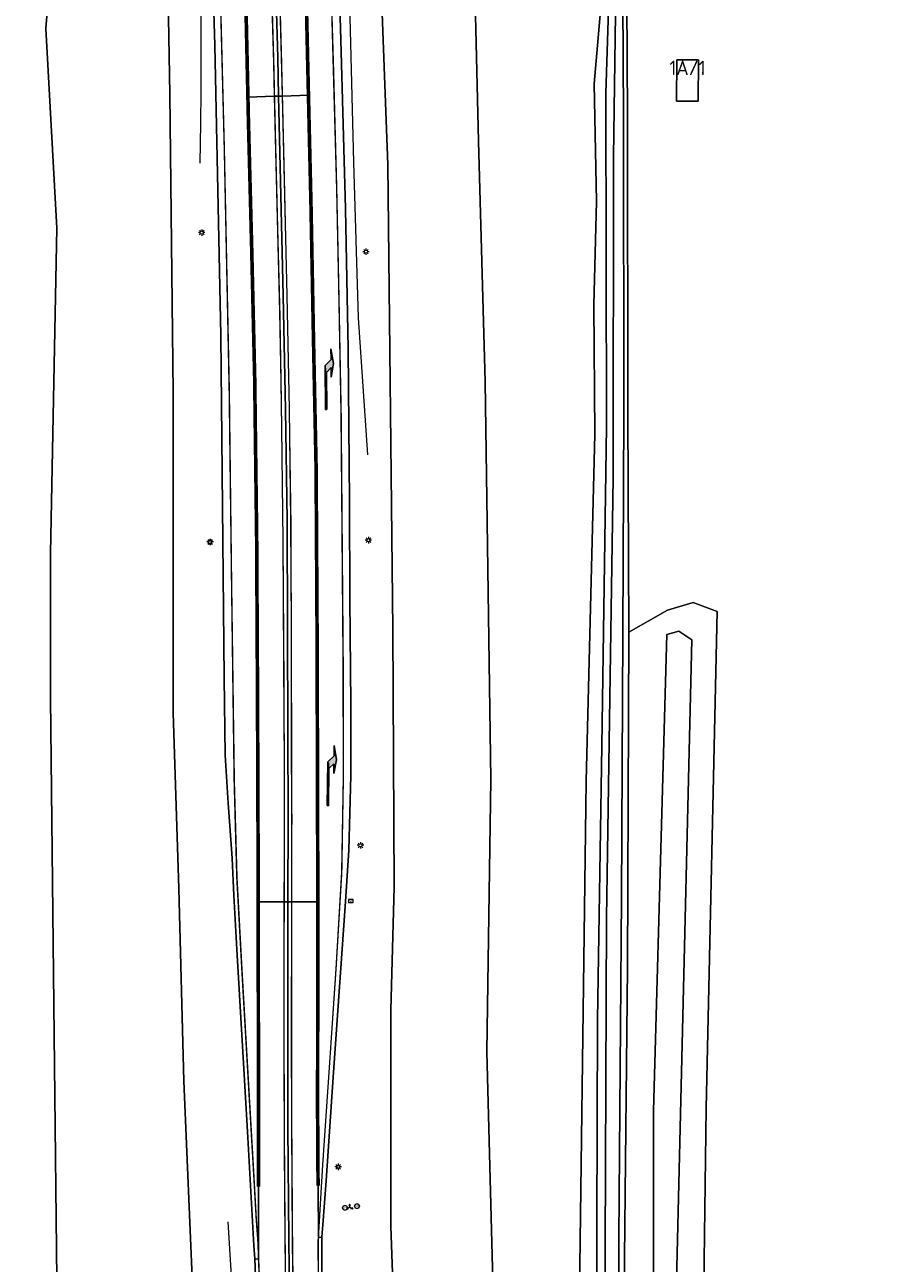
# Model space of a CAD drawing. Header units: metres. Extents: x 168032 to 180145, y 382923 to 399665.
# Tile 57 of 256: x 177856 to 177963, y 386710 to 386864. Entities that reach past the tile are written whole.
import ezdxf
from ezdxf.enums import TextEntityAlignment as Align

# ---------------------------------------------------------------- set-up
doc = ezdxf.new("R2010")
doc.units = ezdxf.units.M
doc.linetypes.add('VW-1-3_STREEP', pattern=[4, 1, -3])
doc.linetypes.add('VW-3-3_STREEP', pattern=[6, 3, -3])
doc.layers.get('0').update_dxf_attribs({"color": 8, "lineweight": 18})
for name, color, linetype, lineweight in [('B-WE-GR-BEPLANTING_CULTUUR_BOSPLANTSOEN-GV', 8, 'Continuous', 18), ('B-WE-IE-MEUBILAIR_WEGMEUBILAIR-G', 8, 'Continuous', 18), ('B-WE-IE-MEUBILAIR_WEGMEUBILAIR-S', 8, 'Continuous', 25), ('B-WE-IE-MEUBILAIR_WEGMEUBILAIR_PAAL-S', 8, 'Continuous', 18), ('B-WE-IE-MEUBILAIR_WEGMEUBILAIR_VERKEERSBORD-S', 8, 'Continuous', 18), ('B-WE-KL-ET_LS_OV_LICHTMAST-S', 8, 'Continuous', 18), ('B-WE-OG-BEBOUWING-GV', 8, 'Continuous', 18), ('B-WE-OG-BEBOUWING-T18', 8, 'Continuous', 18), ('B-WE-OG-TERREIN_CULTUURSCHEIDING-GV', 8, 'Continuous', 18), ('B-WE-OG-TERREIN_ERF-GV', 8, 'Continuous', 18), ('B-WE-OG-WATER_SLOOT-GV', 8, 'Continuous', 18), ('B-WE-OG-WEG-GV', 8, 'Continuous', 18), ('B-WE-VH-VERHARDING_ASFALT-GV', 8, 'Continuous', 18), ('B-WE-VW-MARKERING_LANGS_STREEP_13_045-G', 8, 'VW-1-3_STREEP', 50), ('B-WE-VW-MARKERING_LANGS_STREEP_33-G', 8, 'VW-3-3_STREEP', 13), ('B-WE-VW-MARKERING_LANGS_STREEP_DOORGETROKKEN_3X015-G', 8, 'Continuous', 13), ('B-WE-VW-MARKERING_PICTOGRAM-G', 8, 'Continuous', 18), ('B-WE-VW-MARKERING_PIJL-S', 8, 'Continuous', 25)]:
    doc.layers.add(name, color=color, linetype=linetype, lineweight=lineweight)
doc.styles.add('NLCS-ISO', font='NLCS-ISO.ttf')
doc.styles.add('NLCS-ISO-M200-T18', font='NLCS-ISO.ttf', dxfattribs={"height": 0.36})

# ---------------------------------------------------------------- blocks, each defined once
blk = doc.blocks.new('SIE-WEG_VERKEERSBORD-SO')
at = {"color": 0, "linetype": 'ByBlock', "lineweight": 18}
blk.add_lwpolyline([(-1.125, -1.125), (1.125, -1.125), (1.125, 1.125), (-1.125, 1.125)], close=True, dxfattribs=at)
at = {"color": 0, "linetype": 'ByBlock', "lineweight": 18, "style": 'NLCS-ISO'}
blk.add_text('vb', height=1.5, dxfattribs=at).set_placement((0, 0), align=Align.MIDDLE_CENTER)
blk = doc.blocks.new('SIE-WEG_VERKEERSBORD_WEGWIJZER-SO')
at = {"linetype": 'ByBlock', "lineweight": 18}
h = blk.add_hatch(color=0, dxfattribs=at)
h.dxf.hatch_style = 1
h.paths.add_polyline_path([(0.5, 1), (0, 2), (-0.5, 1)])
h = blk.add_hatch(color=0, dxfattribs=at)
h.dxf.hatch_style = 1
h.paths.add_polyline_path([(-1.38, -0.22), (-2, -1.15), (-0.88, -1.09)])
h = blk.add_hatch(color=0, dxfattribs=at)
h.dxf.hatch_style = 1
h.paths.add_polyline_path([(1.38, -0.22), (2, -1.15), (0.88, -1.09)])
at = {"color": 0, "linetype": 'ByBlock', "lineweight": 18}
for points in [[(-1.13, -0.65), (0, 0)], [(0, 1), (0, 0)], [(1.13, -0.65), (0, 0)]]:
    blk.add_lwpolyline(points, dxfattribs=at)
for points in [[(0.5, 1), (0, 2), (-0.5, 1)], [(-1.38, -0.22), (-2, -1.15), (-0.88, -1.09)], [(1.38, -0.22), (2, -1.15), (0.88, -1.09)]]:
    blk.add_lwpolyline(points, close=True, dxfattribs=at)
blk = doc.blocks.new('SKL-ET_OV_LICHTMAST-SO')
at = {"color": 0, "linetype": 'ByBlock', "lineweight": 18}
for points in [[(-1.25, 0), (-2, 0)], [(-1.41, 1.41), (-0.88, 0.88)], [(0, 2), (0, 1.25)], [(0.88, 0.88), (1.41, 1.41)], [(2, 0), (1.25, 0)], [(-1.41, -1.41), (-0.88, -0.88)], [(0, -1.25), (0, -2)], [(0.88, -0.88), (1.41, -1.41)]]:
    blk.add_lwpolyline(points, dxfattribs=at)
blk.add_circle((0, 0), 1, dxfattribs=at)
blk = doc.blocks.new('SIE-WEG_PAAL_HECTOMETERPAAL-SO')
at = {"color": 0, "linetype": 'ByBlock', "lineweight": 18}
blk.add_lwpolyline([(-1.44375, -0.94375), (1.44375, -0.94375), (1.44375, 0.94375), (-1.44375, 0.94375)], close=True, dxfattribs=at)
at = {"color": 0, "linetype": 'ByBlock', "lineweight": 18, "style": 'NLCS-ISO'}
blk.add_text('hm', height=1.5, dxfattribs=at).set_placement((0, 0), align=Align.MIDDLE_CENTER)
at = {"style": 'NLCS-ISO'}
blk.add_attdef('WAARDE', (2.13125, -1.69375), '', height=1.5, dxfattribs=at)
blk = doc.blocks.new('SIE-WEG_PAAL_VERKEERSBORD-SO')
at = {"color": 0, "linetype": 'ByBlock', "lineweight": 18}
blk.add_circle((0, 0), 1.5, dxfattribs=at)
at = {"color": 0, "linetype": 'ByBlock', "lineweight": 18, "style": 'NLCS-ISO'}
blk.add_text('vb', height=1.5, dxfattribs=at).set_placement((0, 0.13), align=Align.MIDDLE_CENTER)
blk = doc.blocks.new('N-SVW-MARKERING_PIJL_RA_7.5')
blk.add_hatch(color=256).paths.add_polyline_path([(5.2, -0.68), (4, -0.68), (5.7, -0.98), (7.5, -0.68), (6.2, -0.68), (5.45, 0.07), (0, 0.07), (0, -0.08), (4.6, -0.08)])
for p, q in [((0, 0.07), (5.45, 0.07)), ((0, 0.07), (0, -0.08)), ((6.2, -0.68), (5.45, 0.07)), ((0, -0.08), (4.6, -0.08)), ((4, -0.68), (5.2, -0.68)), ((5.7, -0.98), (4, -0.68)), ((5.2, -0.68), (4.6, -0.08)), ((5.7, -0.98), (7.5, -0.68)), ((6.2, -0.68), (7.5, -0.68))]:
    blk.add_line(p, q)

msp = doc.modelspace()

# ---------------------------------------------------------------- linework, layer by layer
at = {"layer": 'B-WE-GR-BEPLANTING_CULTUUR_BOSPLANTSOEN-GV', "flags": 128}
for points in [[(177861.142, 386889.618), (177859.047, 386863.521), (177860.376, 386838.763), (177859.623, 386798.424), (177859.594, 386780.388), (177860.885, 386662.719)], [(177877.299, 386706.577), (177876.169, 386732.884), (177875.543, 386756.773), (177874.818, 386778.575), (177874.819, 386780.364), (177874.821, 386818.344), (177874.419, 386855.386), (177873.907, 386883.932)], [(177900.232, 386879.844), (177901.477, 386846.601), (177902.09, 386788.916), (177902.131, 386781.113), (177902.257, 386756.996), (177901.86, 386741.671), (177901.876, 386714.844), (177902.841, 386687.107)], [(177914.788, 386698.62), (177913.79, 386736.528), (177914.274, 386770.314), (177913.586, 386819.684), (177912.73, 386849.571), (177912.033, 386879.049)], [(177939.945, 386647.777), (177941.017, 386729.517), (177942.39, 386791.167), (177939.399, 386792.273), (177936.197, 386791.354), (177931.409, 386788.609), (177931.244, 386746.992), (177930.864, 386710.899), (177930.788, 386683.719)], [(177934.465, 386651.753), (177934.481, 386729.196), (177936.137, 386788.314), (177937.624, 386788.713), (177939.243, 386787.657), (177937.193, 386702.854)]]:
    msp.add_lwpolyline(points, dxfattribs=at)
at = {"layer": 'B-WE-IE-MEUBILAIR_WEGMEUBILAIR-G', "flags": 128}
for points in [[(177877.815, 386889.656), (177878.056, 386875.688), (177878.174, 386870.375), (177878.288, 386863.713), (177878.285, 386855.723), (177878.242, 386851.734), (177878.152, 386846.806)], [(177899.019, 386810.621), (177897.846, 386827.634), (177897.275, 386846.949), (177896.347, 386882.976)], [(177881.617, 386715.411), (177882.605, 386699.3), (177882.954, 386692.106), (177883.217, 386683.028), (177883.597, 386670.875), (177884.111, 386653.611), (177884.85, 386633.407)]]:
    msp.add_lwpolyline(points, dxfattribs=at)
at = {"layer": 'B-WE-OG-BEBOUWING-GV', "flags": 128}
msp.add_lwpolyline([(177937.37, 386859.656), (177937.327, 386854.536), (177939.993, 386854.514), (177940.036, 386859.634)], close=True, dxfattribs=at)
at = {"layer": 'B-WE-OG-TERREIN_CULTUURSCHEIDING-GV', "flags": 128}
msp.add_lwpolyline([(177929.36, 386643.601), (177929.291, 386641.642), (177933.085, 386641.738), (177936.043, 386642.468), (177936.199, 386643.542), (177937.193, 386702.854), (177939.243, 386787.657), (177937.624, 386788.713), (177936.137, 386788.314), (177934.481, 386729.196), (177934.465, 386651.753), (177933.894, 386647.115), (177932.561, 386644.522), (177931.302, 386643.985)], close=True, dxfattribs=at)
at = {"layer": 'B-WE-OG-TERREIN_ERF-GV', "flags": 128}
msp.add_lwpolyline([(177931.15, 386866.96), (177931.25, 386852.63), (177931.29, 386815.799), (177931.409, 386788.609), (177936.197, 386791.354), (177939.399, 386792.273), (177942.39, 386791.167), (177941.017, 386729.517), (177939.945, 386647.777), (177936.811, 386640.466), (177933.847, 386639.76), (177931.344, 386639.687), (177929.221, 386639.654), (177928.522, 386626.689), (177930.993, 386626.973), (177977.407, 386614.803), (178000, 386608.81), (178011.702, 386605.706), (178106.585, 386579.024)], dxfattribs=at)
msp.add_lwpolyline([(177937.37, 386859.656), (177940.036, 386859.634), (177939.993, 386854.514), (177937.327, 386854.536)], close=True, dxfattribs=at)
at = {"layer": 'B-WE-OG-WATER_SLOOT-GV', "flags": 128}
for points in [[(177928.101, 386652.584), (177927.808, 386648.766), (177927.051, 386647.128), (177926.647, 386647.294), (177926.557, 386647.66), (177927.174, 386675.511), (177927.406, 386702.059), (177927.517, 386740.499), (177928.046, 386774.482), (177928.65, 386814.15), (177928.559, 386855.503), (177928.948, 386868.498), (177930.553, 386879.61), (177931.208, 386881.535), (177931.568, 386881.648), (177931.697, 386881.221), (177929.8, 386868.286), (177929.482, 386847.596), (177929.466, 386807.808), (177928.643, 386753.122), (177928.447, 386702.035)], [(177928.101, 386652.584), (177928.447, 386702.035), (177928.643, 386753.122), (177929.466, 386807.808), (177929.482, 386847.596), (177929.8, 386868.286), (177931.697, 386881.221), (177931.568, 386881.648), (177931.208, 386881.535), (177930.553, 386879.61), (177928.948, 386868.498), (177928.559, 386855.503), (177928.65, 386814.15), (177928.046, 386774.482), (177927.517, 386740.499), (177927.406, 386702.059), (177927.174, 386675.511), (177926.557, 386647.66), (177926.647, 386647.294), (177927.051, 386647.128), (177927.808, 386648.766)]]:
    msp.add_lwpolyline(points, close=True, dxfattribs=at)
msp.add_lwpolyline([(177928.146, 386868.611), (177927.1, 386856.677), (177927.411, 386842.042), (177927.061, 386829.242), (177927.17, 386813.19), (177926.125, 386770.107), (177924.713, 386662.401), (177924.624, 386660.44), (177924.449, 386647.108), (177925.48, 386644.892), (177926.358, 386644.963), (177927.925, 386645.387), (177928.285, 386645.791), (177929.118, 386651.251), (177929.702, 386660.234), (177929.995, 386664.99), (177930.174, 386713.388), (177930.51, 386755.615), (177930.662, 386788.434), (177930.79, 386815.8), (177930.75, 386852.628), (177930.65, 386866.965)], dxfattribs=at)
at = {"layer": 'B-WE-OG-WEG-GV', "flags": 128}
for points in [[(177842.575, 386644.457), (177874.759, 386635.193), (177883.46, 386632.574), (177870.456, 386637.489), (177868.794, 386638.518), (177867.131, 386639.547), (177865.265, 386641.708), (177863.302, 386645.59), (177860.885, 386662.719), (177859.594, 386780.388), (177859.623, 386798.424), (177860.376, 386838.763), (177859.047, 386863.521), (177861.142, 386889.618)], [(177873.907, 386883.932), (177874.419, 386855.386), (177874.821, 386818.344), (177874.819, 386780.364), (177874.818, 386778.575), (177875.543, 386756.773), (177876.169, 386732.884), (177877.299, 386706.577)], [(177885.368, 386701.322), (177884.973, 386710.818), (177884.862, 386712.478), (177884.081, 386726.614), (177882.743, 386749.197), (177882.382, 386755.927), (177882.178, 386760.562), (177881.657, 386767.373), (177881.277, 386773.336), (177881.176, 386782.941), (177880.756, 386825.442), (177880.003, 386861.459), (177879.338, 386883.549)], [(177912.033, 386879.049), (177912.73, 386849.571), (177913.586, 386819.684), (177914.274, 386770.314), (177913.79, 386736.528), (177914.788, 386698.62), (177915.023, 386679.874), (177915.686, 386662.571), (177916.421, 386648.123), (177915.764, 386641.058), (177913.852, 386635.919), (177910.695, 386631.934), (177908.72, 386628.88), (177906.306, 386628.087), (177903.905, 386627.97), (177902.371, 386628.104), (177899.078, 386628.521), (177899.984, 386628.286), (177905.114, 386627.073)], [(177902.841, 386687.107), (177901.876, 386714.844), (177901.86, 386741.671), (177902.257, 386756.996), (177902.131, 386781.113), (177902.09, 386788.916), (177901.477, 386846.601), (177900.232, 386879.844)], [(177895.187, 386877.447), (177895.643, 386862.11), (177896.238, 386841.157), (177896.543, 386823.789), (177896.735, 386804.772), (177896.787, 386792.715), (177896.878, 386779.655), (177896.913, 386770.82), (177896.636, 386761.543), (177896.237, 386755.156), (177894.717, 386733.386), (177893.83, 386720.502), (177893.43, 386715.047), (177893.291, 386713.563), (177893.35, 386704.881)], [(177930.65, 386866.965), (177930.75, 386852.628), (177930.79, 386815.8), (177930.662, 386788.434), (177930.51, 386755.615), (177930.174, 386713.388), (177929.995, 386664.99), (177929.702, 386660.234), (177929.118, 386651.251), (177928.285, 386645.791), (177927.925, 386645.387), (177926.358, 386644.963), (177925.48, 386644.892), (177924.449, 386647.108), (177924.624, 386660.44), (177924.713, 386662.401), (177926.125, 386770.107), (177927.17, 386813.19), (177927.061, 386829.242), (177927.411, 386842.042), (177927.1, 386856.677), (177928.146, 386868.611)], [(177919.198, 386625.925), (177918.055, 386628.014), (177917.447, 386629.976), (177917.055, 386633.735), (177918.246, 386636.738), (177920.426, 386641.069), (177923.156, 386643.028), (177925.092, 386644.256), (177926.469, 386644.495), (177928.117, 386644.741), (177929.197, 386645.27), (177929.461, 386646.48), (177930.113, 386652.755), (177930.788, 386683.719), (177930.864, 386710.899), (177931.244, 386746.992), (177931.409, 386788.609), (177931.29, 386815.799), (177931.25, 386852.63), (177931.15, 386866.96)]]:
    msp.add_lwpolyline(points, dxfattribs=at)
at = {"layer": 'B-WE-VH-VERHARDING_ASFALT-GV', "flags": 128}
for points in [[(177887.076, 386888.526), (177887.073, 386888.526), (177886.695, 386888.572), (177886.573, 386888.587), (177883.783, 386888.927), (177883.32, 386888.984), (177883.34, 386888.166), (177883.743, 386872.316), (177884.117, 386855.027), (177887.429, 386855.126), (177887.926, 386855.141), (177887.814, 386859.91), (177887.472, 386872.649), (177887.128, 386886.459)], [(177890.851, 386888.065), (177887.558, 386888.467), (177887.36, 386888.491), (177887.076, 386888.526), (177887.128, 386886.459), (177887.472, 386872.649), (177887.814, 386859.91), (177887.926, 386855.141), (177888.406, 386855.156), (177891.632, 386855.253), (177891.587, 386857.202), (177891.222, 386873.331)], [(177887.926, 386855.141), (177887.429, 386855.126), (177884.117, 386855.027), (177884.177, 386852.216), (177884.588, 386836.184), (177884.96, 386820.106), (177885.205, 386800.134), (177885.311, 386780.136), (177885.385, 386759.953), (177885.392, 386755.129), (177888.63, 386755.138), (177889.087, 386755.139), (177889.098, 386765.702), (177889.066, 386776.113), (177889.03, 386789.088), (177888.982, 386802.488), (177888.779, 386816.258), (177888.49, 386830.385), (177888.173, 386844.588)], [(177891.632, 386855.253), (177888.406, 386855.156), (177887.926, 386855.141), (177888.173, 386844.588), (177888.49, 386830.385), (177888.779, 386816.258), (177888.982, 386802.488), (177889.03, 386789.088), (177889.066, 386776.113), (177889.098, 386765.702), (177889.087, 386755.139), (177889.567, 386755.141), (177892.789, 386755.15), (177892.79, 386757.148), (177892.749, 386772.998), (177892.699, 386789.217), (177892.581, 386809.098), (177892.255, 386825.118), (177891.955, 386841.271)]]:
    msp.add_lwpolyline(points, close=True, dxfattribs=at)
for points in [[(177879.338, 386883.549), (177880.003, 386861.459), (177880.756, 386825.442), (177881.176, 386782.941), (177881.277, 386773.336), (177881.657, 386767.373), (177882.178, 386760.562), (177882.382, 386755.927), (177882.743, 386749.197), (177884.081, 386726.614), (177884.862, 386712.478), (177884.973, 386710.818), (177885.417, 386710.793), (177885.425, 386719.771), (177885.413, 386740.126), (177885.392, 386755.129), (177885.385, 386759.953), (177885.311, 386780.136), (177885.205, 386800.134), (177884.96, 386820.106), (177884.588, 386836.184), (177884.177, 386852.216), (177884.117, 386855.027), (177883.743, 386872.316)], [(177891.222, 386873.331), (177891.587, 386857.202), (177891.632, 386855.253), (177891.955, 386841.271), (177892.255, 386825.118), (177892.581, 386809.098), (177892.699, 386789.217), (177892.749, 386772.998), (177892.79, 386757.148), (177892.789, 386755.15), (177892.781, 386740.956), (177892.768, 386729.084), (177892.826, 386719.894), (177892.87, 386713.448), (177893.291, 386713.563), (177893.43, 386715.047), (177893.83, 386720.502), (177894.717, 386733.386), (177896.237, 386755.156), (177896.636, 386761.543), (177896.913, 386770.82), (177896.878, 386779.655), (177896.787, 386792.715), (177896.735, 386804.772), (177896.543, 386823.789), (177896.238, 386841.157), (177895.643, 386862.11), (177895.187, 386877.447)], [(177889.312, 386702.29), (177889.182, 386713.233), (177889.087, 386727.213), (177889.064, 386739.193), (177889.084, 386752.471), (177889.087, 386755.139), (177888.63, 386755.138), (177885.392, 386755.129), (177885.413, 386740.126), (177885.425, 386719.771), (177885.417, 386710.793), (177884.973, 386710.818), (177885.368, 386701.322)], [(177893.35, 386704.881), (177893.291, 386713.563), (177892.87, 386713.448), (177892.826, 386719.894), (177892.768, 386729.084), (177892.781, 386740.956), (177892.789, 386755.15), (177889.567, 386755.141), (177889.087, 386755.139), (177889.084, 386752.471), (177889.064, 386739.193), (177889.087, 386727.213), (177889.182, 386713.233), (177889.312, 386702.29)]]:
    msp.add_lwpolyline(points, dxfattribs=at)
at = {"layer": 'B-WE-VW-MARKERING_LANGS_STREEP_13_045-G', "flags": 128}
msp.add_lwpolyline([(177885.425, 386719.771, 0.45, 0.45, 0), (177885.413, 386740.126, 0.45, 0.45, 0), (177885.392, 386755.129, 0.45, 0.45, 0), (177885.385, 386759.953, 0.45, 0.45, 0), (177885.311, 386780.136, 0.45, 0.45, 0), (177885.205, 386800.134, 0.45, 0.45, 0), (177884.96, 386820.106, 0.45, 0.45, 0), (177884.588, 386836.184, 0.45, 0.45, 0), (177884.177, 386852.216, 0.45, 0.45, 0), (177884.117, 386855.027, 0.45, 0.45, 0), (177883.743, 386872.316, 0.45, 0.45, 0), (177883.34, 386888.166, 0.45, 0.45, 0), (177883.32, 386888.984, 0.45, 0.45, 0), (177882.961, 386903.687, 0.45, 0.45, 0), (177882.441, 386923.668, 0.45, 0.45, 0), (177881.982, 386939.787, 0.45, 0.45, 0), (177881.479, 386959.775, 0.45, 0.45, 0), (177881.402, 386962.293, 0.45, 0.45, 0), (177881.108, 386971.911, 0.45, 0.45, 0), (177880.666, 386987.992, 0.45, 0.45, 0), (177880.431, 386995.997, 0.45, 0.45, 0), (177879.965, 387013.12, 0, 0, 0)], format="xyseb", dxfattribs=at)
at = {"layer": 'B-WE-VW-MARKERING_LANGS_STREEP_13_045-G', "const_width": 0.45, "flags": 128}
msp.add_lwpolyline([(177892.826, 386719.894), (177892.768, 386729.084), (177892.781, 386740.956), (177892.789, 386755.15), (177892.79, 386757.148), (177892.749, 386772.998), (177892.699, 386789.217), (177892.581, 386809.098), (177892.255, 386825.118), (177891.955, 386841.271), (177891.632, 386855.253), (177891.587, 386857.202), (177891.222, 386873.331), (177890.851, 386888.065), (177890.752, 386892.005), (177889.925, 386920.763), (177889.227, 386943.688), (177888.729, 386959.708)], dxfattribs=at)
at = {"layer": 'B-WE-VW-MARKERING_LANGS_STREEP_33-G', "flags": 128}
for points in [[(178188.232, 385233.416, 0.15, 0.15, 0), (178187.961, 385234.378, 0.15, 0.15, 0), (178186.176, 385241.011, 0.15, 0.15, 0), (178184.507, 385246.915, 0.15, 0.15, 0), (178183.528, 385250.248, 0.15, 0.15, 0), (178181.581, 385256.349, 0.15, 0.15, 0), (178177.952, 385267.511, 0.15, 0.15, 0), (178173.914, 385279.175, 0.15, 0.15, 0), (178170.512, 385288.717, 0.15, 0.15, 0), (178169.531, 385291.47, 0.15, 0.15, 0), (178163.402, 385308.296, 0.15, 0.15, 0), (178157.281, 385325.453, 0.15, 0.15, 0), (178152.124, 385339.764, 0.15, 0.15, 0), (178147.2, 385353.739, 0.15, 0.15, 0), (178136.965, 385383.061, 0.15, 0.15, 0), (178136.215, 385385.21, 0.15, 0.15, 0), (178131.407, 385399.347, 0.15, 0.15, 0), (178125.642, 385416.412, 0.15, 0.15, 0), (178119.91, 385433.567, 0.15, 0.15, 0), (178114.26, 385450.81, 0.15, 0.15, 0), (178108.616, 385467.883, 0.15, 0.15, 0), (178105.369, 385478.028, 0.15, 0.15, 0), (178103.06, 385485.243, 0.15, 0.15, 0), (178097.618, 385502.36, 0.15, 0.15, 0), (178092.229, 385519.575, 0.15, 0.15, 0), (178079.905, 385560.107, 0.15, 0.15, 0), (178075.867, 385573.664, 0.15, 0.15, 0), (178074.734, 385577.467, 0.15, 0.15, 0), (178071.264, 385589.068, 0.15, 0.15, 0), (178062.785, 385617.901, 0.15, 0.15, 0), (178056.046, 385641.139, 0.15, 0.15, 0), (178051.126, 385658.556, 0.15, 0.15, 0), (178048.004, 385669.779, 0.15, 0.15, 0), (178046.321, 385675.828, 0.15, 0.15, 0), (178041.447, 385693.413, 0.15, 0.15, 0), (178036.739, 385710.901, 0.15, 0.15, 0), (178032.069, 385728.516, 0.15, 0.15, 0), (178032.005, 385728.76, 0.15, 0.15, 0), (178027.474, 385746.08, 0.15, 0.15, 0), (178022.168, 385766.435, 0.15, 0.15, 0), (178018.542, 385781.091, 0.15, 0.15, 0), (178014.017, 385798.599, 0.15, 0.15, 0), (178008.984, 385819.216, 0.15, 0.15, 0), (178002.639, 385845.569, 0.15, 0.15, 0), (177998.389, 385863.655, 0.15, 0.15, 0), (177997.798, 385866.171, 0.15, 0.15, 0), (177992.348, 385889.71, 0.15, 0.15, 0), (177986.391, 385916.165, 0.15, 0.15, 0), (177985.092, 385921.931, 0.15, 0.15, 0), (177981.817, 385936.806, 0.15, 0.15, 0), (177978.596, 385951.428, 0.15, 0.15, 0), (177976.441, 385961.317, 0.15, 0.15, 0), (177975.347, 385966.335, 0.15, 0.15, 0), (177972.258, 385981.016, 0.15, 0.15, 0), (177969.157, 385995.771, 0.15, 0.15, 0), (177965.51, 386013.532, 0.15, 0.15, 0), (177962.559, 386028.255, 0.15, 0.15, 0), (177959.619, 386043.179, 0.15, 0.15, 0), (177956.739, 386057.833, 0.15, 0.15, 0), (177956.445, 386059.342, 0.15, 0.15, 0), (177953.819, 386072.845, 0.15, 0.15, 0), (177951.111, 386087.555, 0.15, 0.15, 0), (177948.336, 386102.552, 0.15, 0.15, 0), (177945.069, 386120.414, 0.15, 0.15, 0), (177942.454, 386135.185, 0.15, 0.15, 0), (177939.785, 386150.09, 0.15, 0.15, 0), (177938.465, 386157.769, 0.15, 0.15, 0), (177936.7, 386168.033, 0.15, 0.15, 0), (177934.652, 386179.991, 0.15, 0.15, 0), (177932.691, 386191.929, 0.15, 0.15, 0), (177930.685, 386203.926, 0.15, 0.15, 0), (177928.754, 386215.798, 0.15, 0.15, 0), (177926.836, 386227.774, 0.15, 0.15, 0), (177924.995, 386239.652, 0.15, 0.15, 0), (177923.149, 386251.728, 0.15, 0.15, 0), (177922.601, 386255.296, 0.15, 0.15, 0), (177922.41, 386256.541, 0.15, 0.15, 0), (177921.324, 386263.616, 0.15, 0.15, 0), (177918.648, 386281.671, 0.15, 0.15, 0), (177915.652, 386302.364, 0.15, 0.15, 0), (177913.954, 386314.37, 0.15, 0.15, 0), (177911.806, 386329.478, 0.15, 0.15, 0), (177909.296, 386347.553, 0.15, 0.15, 0), (177908.173, 386355.664, 0.15, 0.15, 0), (177906.899, 386365.507, 0.15, 0.15, 0), (177905.785, 386374.109, 0.15, 0.15, 0), (177903.225, 386395.575, 0.15, 0.15, 0), (177901.839, 386407.647, 0.15, 0.15, 0), (177900.228, 386422.349, 0.15, 0.15, 0), (177898.934, 386434.519, 0.15, 0.15, 0), (177896.926, 386455.109, 0.15, 0.15, 0), (177896.855, 386455.84, 0.15, 0.15, 0), (177895.328, 386474.091, 0.15, 0.15, 0), (177893.699, 386494.79, 0.15, 0.15, 0), (177892.882, 386507.068, 0.15, 0.15, 0), (177892.681, 386510.092, 0.15, 0.15, 0), (177891.589, 386528.22, 0.15, 0.15, 0), (177890.808, 386543.307, 0.15, 0.15, 0), (177890.263, 386555.057, 0.15, 0.15, 0), (177890.046, 386559.711, 0.15, 0.15, 0), (177889.343, 386576.803, 0.15, 0.15, 0), (177889.041, 386585.697, 0.15, 0.15, 0), (177888.503, 386603.79, 0.15, 0.15, 0), (177888.45, 386605.522, 0.15, 0.15, 0), (177887.619, 386632.649, 0.15, 0.15, 0), (177887.478, 386637.25, 0.15, 0.15, 0), (177886.991, 386655.22, 0.15, 0.15, 0), (177886.382, 386676.469, 0.15, 0.15, 0), (177885.73, 386703.74, 0.15, 0.15, 0), (177885.417, 386710.793, 0.15, 0.15, 0), (177885.36, 386712.718, 0.15, 0.15, 0), (177885.139, 386715.761, 0.15, 0.15, 0), (177884.799, 386721.709, 0.15, 0.15, 0), (177883.39, 386745.978, 0.15, 0.15, 0), (177882.722, 386758.153, 0.15, 0.15, 0), (177882.396, 386770.185, 0.15, 0.15, 0), (177882.079, 386794.418, 0.15, 0.15, 0), (177881.781, 386818.597, 0.15, 0.15, 0), (177881.171, 386848.735, 0.15, 0.15, 0), (177880.539, 386873.075, 0.15, 0.15, 0), (177880.112, 386889.376, 0.15, 0.15, 0), (177879.752, 386903.067, 0.15, 0.15, 0), (177878.955, 386933.447, 0.15, 0.15, 0), (177878.185, 386962.68, 0.15, 0.15, 0), (177878.088, 386966.353, 0.15, 0.15, 0), (177877.5, 386986.407, 0.15, 0.15, 0), (177876.725, 387004.167, 0.15, 0.15, 0), (177875.658, 387022.21, 0.15, 0.15, 0), (177874.496, 387037.147, 0.15, 0.15, 0), (177873.701, 387045.961, 0.15, 0.15, 0), (177873.046, 387052.047, 0.15, 0.15, 0), (177872.382, 387057.893, 0.15, 0.15, 0), (177872.005, 387060.716, 0.15, 0.15, 0), (177871.593, 387063.795, 0.15, 0.15, 0), (177870.635, 387069.874, 0.15, 0.15, 0), (177869.435, 387075.861, 0.15, 0.15, 0), (177868.068, 387081.199, 0.15, 0.15, 0), (177867.647, 387082.809, 0.15, 0.15, 0), (177866.328, 387087.284, 0.15, 0.15, 0), (177864.305, 387092.78, 0.15, 0.15, 0), (177861.837, 387098.239, 0.15, 0.15, 0), (177860.804, 387100.228, 0.15, 0.15, 0), (177859.073, 387103.357, 0.15, 0.15, 0), (177857.021, 387106.75, 0.15, 0.15, 0), (177855.743, 387108.654, 0.15, 0.15, 0), (177854.342, 387110.673, 0.15, 0.15, 0), (177852.945, 387112.521, 0.15, 0.15, 0), (177851.607, 387114.21, 0.15, 0.15, 0), (177849.576, 387116.584, 0.15, 0.15, 0), (177847.9, 387118.35, 0.15, 0.15, 0), (177845.529, 387120.692, 0.15, 0.15, 0), (177843.935, 387122.159, 0.15, 0.15, 0), (177840.947, 387124.804, 0.15, 0.15, 0), (177838.382, 387126.877, 0.15, 0.15, 0), (177836.076, 387128.633, 0.15, 0.15, 0), (177834.079, 387130.047, 0.15, 0.15, 0), (177832.472, 387131.12, 0.15, 0.15, 0), (177829.525, 387133.009, 0.15, 0.15, 0), (177827.319, 387134.28, 0.15, 0.15, 0), (177825.672, 387135.138, 0.15, 0.15, 0), (177824.768, 387135.609, 0.15, 0.15, 0), (177822.069, 387136.918, 0.15, 0.15, 0), (177819.611, 387137.986, 0.15, 0.15, 0), (177815.134, 387139.677, 0.15, 0.15, 0), (177812.457, 387140.574, 0.15, 0.15, 0), (177809.719, 387141.382, 0.15, 0.15, 0), (177807.06, 387142.112, 0.15, 0.15, 0), (177803.516, 387142.906, 0.15, 0.15, 0), (177800.803, 387143.366, 0.15, 0.15, 0), (177798.09, 387143.748, 0.15, 0.15, 0), (177792.117, 387144.284, 0.15, 0.15, 0), (177786.409, 387144.35, 0.15, 0.15, 0), (177783.626, 387144.24, 0.15, 0.15, 0), (177778.351, 387143.801, 0.15, 0.15, 0), (177774.411, 387143.223, 0.15, 0.15, 0), (177770.477, 387142.406, 0.15, 0.15, 0), (177767.224, 387141.583, 0.15, 0.15, 0), (177764.5, 387140.783, 0.15, 0.15, 0), (177761.427, 387139.738, 0.15, 0.15, 0), (177757.949, 387138.499, 0.15, 0.15, 0), (177754.813, 387137.235, 0.15, 0.15, 0), (177751.374, 387135.731, 0.15, 0.15, 0), (177749.199, 387134.628, 0.15, 0.15, 0), (177746.54, 387133.222, 0.15, 0.15, 0), (177744.247, 387131.835, 0.15, 0.15, 0), (177741.322, 387129.899, 0.15, 0.15, 0), (177738.684, 387127.948, 0.15, 0.15, 0), (177736.57, 387126.258, 0.15, 0.15, 0), (177734.331, 387124.341, 0.15, 0.15, 0), (177733.17, 387123.347, 0.15, 0.15, 0), (177730.675, 387120.996, 0.15, 0.15, 0), (177727.351, 387117.607, 0.15, 0.15, 0), (177725.622, 387115.69, 0.15, 0.15, 0), (177724.246, 387114.09, 0.15, 0.15, 0), (177722.795, 387112.326, 0.15, 0.15, 0), (177720.206, 387109.026, 0.15, 0.15, 0), (177717.594, 387105.425, 0.15, 0.15, 0), (177716.006, 387103.04, 0.15, 0.15, 0), (177713.888, 387099.58, 0.15, 0.15, 0), (177712.211, 387096.591, 0.15, 0.15, 0), (177710.244, 387092.734, 0.15, 0.15, 0), (177708.172, 387088.425, 0.15, 0.15, 0), (177705.048, 387081.262, 0.15, 0.15, 0), (177703.096, 387076.164, 0.15, 0.15, 0), (177701.23, 387070.732, 0.15, 0.15, 0), (177699.775, 387066.07, 0.15, 0.15, 0), (177697.115, 387056.586, 0.15, 0.15, 0), (177695.312, 387049.562, 0.15, 0.15, 0), (177693.56, 387041.96, 0.15, 0.15, 0), (177692.461, 387036.848, 0.15, 0.15, 0), (177692.443, 387036.762, 0.15, 0.15, 0), (177691.067, 387029.461, 0.15, 0.15, 0), (177690.675, 387026.923, 0.15, 0.15, 0), (177689.719, 387019.323, 0.15, 0.15, 0), (177688.898, 387011.612, 0.15, 0.15, 0), (177687.632, 386999.469, 0.15, 0.15, 0), (177686.954, 386992.634, 0.15, 0.15, 0), (177686.743, 386990.607, 0.15, 0.15, 0), (177686.628, 386987.693, 0.15, 0.15, 0), (177686.744, 386986.497, 0.15, 0.15, 0), (177686.96, 386985.447, 0.15, 0.15, 0), (177687.138, 386984.738, 0, 0, 0)], [(178051.298, 386937.903, 0.15, 0.15, 0), (178051.998, 386939.01, 0.15, 0.15, 0), (178052.713, 386940.326, 0.15, 0.15, 0), (178053.603, 386942.533, 0.15, 0.15, 0), (178053.639, 386942.974, 0.15, 0.15, 0), (178053.796, 386943.632, 0.15, 0.15, 0), (178054.161, 386945.434, 0.15, 0.15, 0), (178054.6, 386948.381, 0.15, 0.15, 0), (178054.989, 386951.36, 0.15, 0.15, 0), (178055.455, 386954.625, 0.15, 0.15, 0), (178055.929, 386958.445, 0.15, 0.15, 0), (178056.537, 386963.344, 0.15, 0.15, 0), (178057.929, 386974.795, 0.15, 0.15, 0), (178058.524, 386980.678, 0.15, 0.15, 0), (178059.307, 386989.413, 0.15, 0.15, 0), (178059.663, 386998.475, 0.15, 0.15, 0), (178059.714, 387004.051, 0.15, 0.15, 0), (178059.649, 387008.311, 0.15, 0.15, 0), (178059.417, 387014.068, 0.15, 0.15, 0), (178059.12, 387019.174, 0.15, 0.15, 0), (178058.461, 387026.255, 0.15, 0.15, 0), (178057.525, 387033.784, 0.15, 0.15, 0), (178056.052, 387043.454, 0.15, 0.15, 0), (178055.091, 387048.83, 0.15, 0.15, 0), (178053.987, 387053.663, 0.15, 0.15, 0), (178052.554, 387058.722, 0.15, 0.15, 0), (178051.043, 387063.131, 0.15, 0.15, 0), (178049.717, 387066.225, 0.15, 0.15, 0), (178047.564, 387070.639, 0.15, 0.15, 0), (178045.774, 387073.627, 0.15, 0.15, 0), (178044.135, 387076.046, 0.15, 0.15, 0), (178042.338, 387078.449, 0.15, 0.15, 0), (178039.988, 387081.321, 0.15, 0.15, 0), (178037.902, 387083.599, 0.15, 0.15, 0), (178034.653, 387086.667, 0.15, 0.15, 0), (178031.804, 387089.118, 0.15, 0.15, 0), (178028.932, 387091.461, 0.15, 0.15, 0), (178025.582, 387093.957, 0.15, 0.15, 0), (178022.233, 387096.218, 0.15, 0.15, 0), (178019.788, 387097.705, 0.15, 0.15, 0), (178015.644, 387100.021, 0.15, 0.15, 0), (178011.516, 387101.948, 0.15, 0.15, 0), (178007.977, 387103.34, 0.15, 0.15, 0), (178003.965, 387104.714, 0.15, 0.15, 0), (178000.869, 387105.62, 0.15, 0.15, 0), (177997.382, 387106.464, 0.15, 0.15, 0), (177994.029, 387107.167, 0.15, 0.15, 0), (177990.637, 387107.729, 0.15, 0.15, 0), (177988.008, 387108.009, 0.15, 0.15, 0), (177984.928, 387108.258, 0.15, 0.15, 0), (177982.474, 387108.35, 0.15, 0.15, 0), (177980.137, 387108.357, 0.15, 0.15, 0), (177979.147, 387108.36, 0.15, 0.15, 0), (177977.226, 387108.312, 0.15, 0.15, 0), (177973.715, 387108.11, 0.15, 0.15, 0), (177971.036, 387107.859, 0.15, 0.15, 0), (177968.395, 387107.523, 0.15, 0.15, 0), (177965.428, 387107.019, 0.15, 0.15, 0), (177962.988, 387106.506, 0.15, 0.15, 0), (177960.77, 387105.972, 0.15, 0.15, 0), (177958.031, 387105.265, 0.15, 0.15, 0), (177956.339, 387104.742, 0.15, 0.15, 0), (177953.725, 387103.815, 0.15, 0.15, 0), (177951.161, 387102.801, 0.15, 0.15, 0), (177948.526, 387101.684, 0.15, 0.15, 0), (177946.053, 387100.571, 0.15, 0.15, 0), (177944.3, 387099.727, 0.15, 0.15, 0), (177942.304, 387098.676, 0.15, 0.15, 0), (177940.603, 387097.688, 0.15, 0.15, 0), (177937.591, 387095.75, 0.15, 0.15, 0), (177935.389, 387094.209, 0.15, 0.15, 0), (177933.401, 387092.828, 0.15, 0.15, 0), (177930.991, 387090.939, 0.15, 0.15, 0), (177929.068, 387089.324, 0.15, 0.15, 0), (177927.29, 387087.765, 0.15, 0.15, 0), (177925.804, 387086.352, 0.15, 0.15, 0), (177923.862, 387084.398, 0.15, 0.15, 0), (177921.702, 387082.149, 0.15, 0.15, 0), (177919.953, 387080.202, 0.15, 0.15, 0), (177917.513, 387077.248, 0.15, 0.15, 0), (177915.637, 387074.776, 0.15, 0.15, 0), (177914.056, 387072.43, 0.15, 0.15, 0), (177911.653, 387068.66, 0.15, 0.15, 0), (177910.223, 387066.135, 0.15, 0.15, 0), (177908.717, 387063.401, 0.15, 0.15, 0), (177905.967, 387057.967, 0.15, 0.15, 0), (177904.549, 387054.919, 0.15, 0.15, 0), (177904.297, 387054.378, 0.15, 0.15, 0), (177902.997, 387051.356, 0.15, 0.15, 0), (177901.785, 387048.374, 0.15, 0.15, 0), (177900.611, 387045.176, 0.15, 0.15, 0), (177899.155, 387040.701, 0.15, 0.15, 0), (177897.918, 387036.256, 0.15, 0.15, 0), (177897.416, 387034.171, 0.15, 0.15, 0), (177896.714, 387031.021, 0.15, 0.15, 0), (177896.448, 387029.82, 0.15, 0.15, 0), (177895.333, 387024.798, 0.15, 0.15, 0), (177894.816, 387022.126, 0.15, 0.15, 0), (177893.829, 387016.262, 0.15, 0.15, 0), (177893.338, 387012.575, 0.15, 0.15, 0), (177893.218, 387011.6, 0.15, 0.15, 0), (177892.527, 387005.96, 0.15, 0.15, 0), (177891.982, 386999.885, 0.15, 0.15, 0), (177891.596, 386993.345, 0.15, 0.15, 0), (177891.453, 386987.241, 0.15, 0.15, 0), (177891.523, 386981.713, 0.15, 0.15, 0), (177891.831, 386969.644, 0.15, 0.15, 0), (177892.047, 386961.011, 0.15, 0.15, 0), (177892.134, 386957.53, 0.15, 0.15, 0), (177892.641, 386939.969, 0.15, 0.15, 0), (177892.923, 386927.913, 0.15, 0.15, 0), (177893.302, 386912.855, 0.15, 0.15, 0), (177893.703, 386897.82, 0.15, 0.15, 0), (177894.017, 386887.678, 0.15, 0.15, 0), (177894.085, 386885.499, 0.15, 0.15, 0), (177894.312, 386873.627, 0.15, 0.15, 0), (177894.76, 386858.403, 0.15, 0.15, 0), (177895.153, 386843.501, 0.15, 0.15, 0), (177895.402, 386831.606, 0.15, 0.15, 0), (177895.701, 386815.857, 0.15, 0.15, 0), (177895.823, 386801.109, 0.15, 0.15, 0), (177895.951, 386785.418, 0.15, 0.15, 0), (177895.976, 386770.671, 0.15, 0.15, 0), (177895.779, 386758.827, 0.15, 0.15, 0), (177895.064, 386746.818, 0.15, 0.15, 0), (177894.229, 386734.55, 0.15, 0.15, 0), (177893.4, 386722.499, 0.15, 0.15, 0), (177892.87, 386713.448, 0.15, 0.15, 0), (177892.85, 386713.101, 0.15, 0.15, 0), (177892.943, 386698.063, 0.15, 0.15, 0), (177893.332, 386682.786, 0.15, 0.15, 0), (177893.865, 386664.625, 0.15, 0.15, 0), (177894.192, 386652.364, 0.15, 0.15, 0), (177894.712, 386634.426, 0.15, 0.15, 0), (177894.823, 386630.676, 0.15, 0.15, 0), (177895.624, 386603.643, 0.15, 0.15, 0), (177895.673, 386601.971, 0.15, 0.15, 0), (177896.343, 386580.015, 0.15, 0.15, 0), (177897.18, 386559.084, 0.15, 0.15, 0), (177897.363, 386555.394, 0.15, 0.15, 0), (177898.379, 386534.88, 0.15, 0.15, 0), (177899.335, 386516.789, 0.15, 0.15, 0), (177900.009, 386507.495, 0.15, 0.15, 0), (177900.565, 386498.623, 0.15, 0.15, 0), (177901.2, 386489.22, 0.15, 0.15, 0), (177902.844, 386468.646, 0.15, 0.15, 0), (177903.924, 386455.73, 0.15, 0.15, 0), (177904.238, 386453.238, 0.15, 0.15, 0), (177905.495, 386439.692, 0.15, 0.15, 0), (177907.222, 386423.125, 0.15, 0.15, 0), (177908.559, 386411.253, 0.15, 0.15, 0), (177910.58, 386393.478, 0.15, 0.15, 0), (177913.843, 386366.527, 0.15, 0.15, 0), (177915.197, 386356.539, 0.15, 0.15, 0), (177915.894, 386351.281, 0.15, 0.15, 0), (177918.374, 386333.581, 0.15, 0.15, 0), (177921.181, 386313.348, 0.15, 0.15, 0), (177923.467, 386297.709, 0.15, 0.15, 0), (177926.069, 386279.89, 0.15, 0.15, 0), (177927.899, 386267.7, 0.15, 0.15, 0), (177929.431, 386257.608, 0.15, 0.15, 0), (177929.62, 386256.362, 0.15, 0.15, 0), (177931.519, 386243.851, 0.15, 0.15, 0), (177935.211, 386220.073, 0.15, 0.15, 0), (177939.191, 386196.092, 0.15, 0.15, 0), (177942.095, 386178.294, 0.15, 0.15, 0), (177945.464, 386158.985, 0.15, 0.15, 0), (177948.321, 386142.608, 0.15, 0.15, 0), (177953.68, 386112.56, 0.15, 0.15, 0), (177959.149, 386082.728, 0.15, 0.15, 0), (177962.58, 386064.928, 0.15, 0.15, 0), (177963.402, 386060.687, 0.15, 0.15, 0), (177966.006, 386047.269, 0.15, 0.15, 0), (177969.566, 386029.329, 0.15, 0.15, 0), (177972.491, 386014.61, 0.15, 0.15, 0), (177976.025, 385997.291, 0.15, 0.15, 0), (177980.368, 385976.517, 0.15, 0.15, 0), (177983.338, 385962.782, 0.15, 0.15, 0), (177983.298, 385962.706, 0.15, 0.15, 0), (177986.719, 385947.29, 0.15, 0.15, 0), (177990.651, 385929.495, 0.15, 0.15, 0), (177994.626, 385911.741, 0.15, 0.15, 0), (177998.608, 385894.135, 0.15, 0.15, 0), (178002.911, 385875.12, 0.15, 0.15, 0), (178005.291, 385865.252, 0.15, 0.15, 0), (178006.692, 385859.163, 0.15, 0.15, 0), (178009.465, 385847.409, 0.15, 0.15, 0), (178015.345, 385822.861, 0.15, 0.15, 0), (178017.971, 385812.213, 0.15, 0.15, 0), (178020.987, 385800.077, 0.15, 0.15, 0), (178027.539, 385774.128, 0.15, 0.15, 0), (178029.048, 385768.217, 0.15, 0.15, 0), (178031.98, 385756.738, 0.15, 0.15, 0), (178036.583, 385739.009, 0.15, 0.15, 0), (178038.884, 385730.34, 0.15, 0.15, 0), (178040.432, 385724.421, 0.15, 0.15, 0), (178046.773, 385700.893, 0.15, 0.15, 0), (178048.868, 385693.198, 0.15, 0.15, 0), (178052.272, 385680.697, 0.15, 0.15, 0), (178054.786, 385671.665, 0.15, 0.15, 0), (178057.918, 385660.416, 0.15, 0.15, 0), (178065.29, 385634.496, 0.15, 0.15, 0), (178072.098, 385611.216, 0.15, 0.15, 0), (178078.859, 385588.306, 0.15, 0.15, 0), (178082.631, 385575.682, 0.15, 0.15, 0), (178085.757, 385565.139, 0.15, 0.15, 0), (178092.763, 385542.019, 0.15, 0.15, 0), (178099.737, 385519.174, 0.15, 0.15, 0), (178107.058, 385496.036, 0.15, 0.15, 0), (178112.105, 385480.232, 0.15, 0.15, 0), (178114.369, 385473.14, 0.15, 0.15, 0), (178121.873, 385450.087, 0.15, 0.15, 0), (178129.169, 385428.003, 0.15, 0.15, 0), (178137.128, 385404.465, 0.15, 0.15, 0), (178143.644, 385385.398, 0.15, 0.15, 0), (178144.947, 385381.583, 0.15, 0.15, 0), (178152.902, 385358.837, 0.15, 0.15, 0), (178160.88, 385336.251, 0.15, 0.15, 0), (178168.99, 385313.485, 0.15, 0.15, 0), (178176.947, 385291.465, 0.15, 0.15, 0), (178177.099, 385291.056, 0.15, 0.15, 0), (178185.586, 385268.153, 0.15, 0.15, 0), (178192.64, 385249.61, 0.15, 0.15, 0), (178197.128, 385237.787, 0.15, 0.15, 0), (178197.645, 385236.422, 0, 0, 0)]]:
    msp.add_lwpolyline(points, format="xyseb", dxfattribs=at)
at = {"layer": 'B-WE-VW-MARKERING_LANGS_STREEP_DOORGETROKKEN_3X015-G', "const_width": 0.15, "flags": 128}
for points in [[(177891.682, 386631.536), (177891.645, 386632.839), (177891.216, 386647.968), (177890.902, 386659.043), (177890.596, 386670.612), (177890.267, 386681.559), (177890.005, 386693.082), (177889.791, 386702.298), (177889.662, 386713.239), (177889.567, 386727.215), (177889.544, 386739.193), (177889.564, 386752.47), (177889.567, 386755.141), (177889.578, 386765.703), (177889.546, 386776.114), (177889.51, 386789.09), (177889.462, 386802.492), (177889.259, 386816.267), (177888.97, 386830.395), (177888.653, 386844.599), (177888.406, 386855.156), (177888.294, 386859.922), (177887.952, 386872.662)], [(177888.871, 386702.339), (177888.741, 386713.279), (177888.66, 386724.53), (177888.616, 386736.21), (177888.616, 386747.789), (177888.63, 386755.138), (177888.639, 386760.045), (177888.644, 386771.862), (177888.584, 386785.053), (177888.479, 386799.94), (177888.314, 386813.96), (177888.239, 386819.629), (177888.09, 386828.397), (177887.83, 386838.286), (177887.584, 386848.298), (177887.429, 386855.126), (177887.337, 386859.236), (177887.059, 386869.118)]]:
    msp.add_lwpolyline(points, dxfattribs=at)
at = {"layer": 'B-WE-VW-MARKERING_PICTOGRAM-G', "flags": 128}
for points in [[(177880.112, 386889.376), (177880.539, 386873.075), (177881.171, 386848.735), (177881.781, 386818.597), (177882.079, 386794.418), (177882.396, 386770.185), (177882.722, 386758.153), (177883.39, 386745.978), (177884.799, 386721.709), (177885.139, 386715.761), (177885.36, 386712.718), (177885.417, 386710.793), (177885.73, 386703.74), (177886.382, 386676.469), (177886.991, 386655.22), (177887.478, 386637.25), (177887.619, 386632.649)], [(177885.425, 386719.771), (177885.413, 386740.126), (177885.392, 386755.129), (177885.385, 386759.953), (177885.311, 386780.136), (177885.205, 386800.134), (177884.96, 386820.106), (177884.588, 386836.184), (177884.177, 386852.216), (177884.117, 386855.027), (177883.743, 386872.316), (177883.34, 386888.166), (177883.32, 386888.984)], [(177890.851, 386888.065), (177891.222, 386873.331), (177891.587, 386857.202), (177891.632, 386855.253), (177891.955, 386841.271), (177892.255, 386825.118), (177892.581, 386809.098), (177892.699, 386789.217), (177892.749, 386772.998), (177892.79, 386757.148), (177892.789, 386755.15), (177892.781, 386740.956), (177892.768, 386729.084), (177892.826, 386719.894)], [(177894.823, 386630.676), (177894.712, 386634.426), (177894.192, 386652.364), (177893.865, 386664.625), (177893.332, 386682.786), (177892.943, 386698.063), (177892.85, 386713.101), (177892.87, 386713.448), (177893.4, 386722.499), (177894.229, 386734.55), (177895.064, 386746.818), (177895.779, 386758.827), (177895.976, 386770.671), (177895.951, 386785.418), (177895.823, 386801.109), (177895.701, 386815.857), (177895.402, 386831.606), (177895.153, 386843.501), (177894.76, 386858.403), (177894.312, 386873.627), (177894.085, 386885.499), (177894.017, 386887.678)], [(177891.682, 386631.536), (177891.645, 386632.839), (177891.216, 386647.968), (177890.902, 386659.043), (177890.596, 386670.612), (177890.267, 386681.559), (177890.005, 386693.082), (177889.791, 386702.298), (177889.662, 386713.239), (177889.567, 386727.215), (177889.544, 386739.193), (177889.564, 386752.47), (177889.567, 386755.141), (177889.578, 386765.703), (177889.546, 386776.114), (177889.51, 386789.09), (177889.462, 386802.492), (177889.259, 386816.267), (177888.97, 386830.395), (177888.653, 386844.599), (177888.406, 386855.156), (177888.294, 386859.922), (177887.952, 386872.662)], [(177888.871, 386702.339), (177888.741, 386713.279), (177888.66, 386724.53), (177888.616, 386736.21), (177888.616, 386747.789), (177888.63, 386755.138), (177888.639, 386760.045), (177888.644, 386771.862), (177888.584, 386785.053), (177888.479, 386799.94), (177888.314, 386813.96), (177888.239, 386819.629), (177888.09, 386828.397), (177887.83, 386838.286), (177887.584, 386848.298), (177887.429, 386855.126), (177887.337, 386859.236), (177887.059, 386869.118)], [(177893.891, 386816.254), (177893.774, 386821.348)], [(177894.1, 386767.072), (177894.145, 386772.394)]]:
    msp.add_lwpolyline(points, dxfattribs=at)

# ---------------------------------------------------------------- block references
at = {"layer": 'B-WE-IE-MEUBILAIR_WEGMEUBILAIR-S', "xscale": 0.2, "yscale": 0.2, "zscale": 0.2}
for name, p in [('SIE-WEG_VERKEERSBORD-SO', (177879.424, 386799.801)), ('SIE-WEG_PAAL_VERKEERSBORD-SO', (177897.664, 386717.365)), ('SIE-WEG_PAAL_VERKEERSBORD-SO', (177896.17, 386717.154))]:
    msp.add_blockref(name, p, dxfattribs=at)
at = {"layer": 'B-WE-IE-MEUBILAIR_WEGMEUBILAIR_PAAL-S', "xscale": 0.2, "yscale": 0.2, "zscale": 0.2}
msp.add_blockref('SIE-WEG_PAAL_HECTOMETERPAAL-SO', (177896.894, 386755.244), dxfattribs=at)
at = {"layer": 'B-WE-IE-MEUBILAIR_WEGMEUBILAIR_VERKEERSBORD-S', "xscale": 0.2, "yscale": 0.2, "zscale": 0.2}
msp.add_blockref('SIE-WEG_VERKEERSBORD_WEGWIJZER-SO', (177896.736, 386717.225), dxfattribs=at)
at = {"layer": 'B-WE-KL-ET_LS_OV_LICHTMAST-S', "xscale": 0.2, "yscale": 0.2, "zscale": 0.2}
for p in [(177878.384, 386838.206), (177898.77, 386835.829), (177879.424, 386799.801), (177899.08, 386800.027), (177898.088, 386762.147), (177895.322, 386722.238)]:
    msp.add_blockref('SKL-ET_OV_LICHTMAST-SO', p, dxfattribs=at)
at = {"layer": 'B-WE-VW-MARKERING_PIJL-S'}
for p, rotation in [((177893.816, 386816.251), 90.49790504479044), ((177894.025, 386767.069), 89.0289589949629)]:
    msp.add_blockref('N-SVW-MARKERING_PIJL_RA_7.5', p, dxfattribs=dict(at, rotation=rotation))

# ---------------------------------------------------------------- texts
at = {"layer": 'B-WE-OG-BEBOUWING-T18', "style": 'NLCS-ISO-M200-T18'}
msp.add_text('1A/1', height=1.8, rotation=359.5, dxfattribs=at).set_placement((177938.69, 386858.645), align=Align.MIDDLE)

doc.saveas('drawing.dxf')
